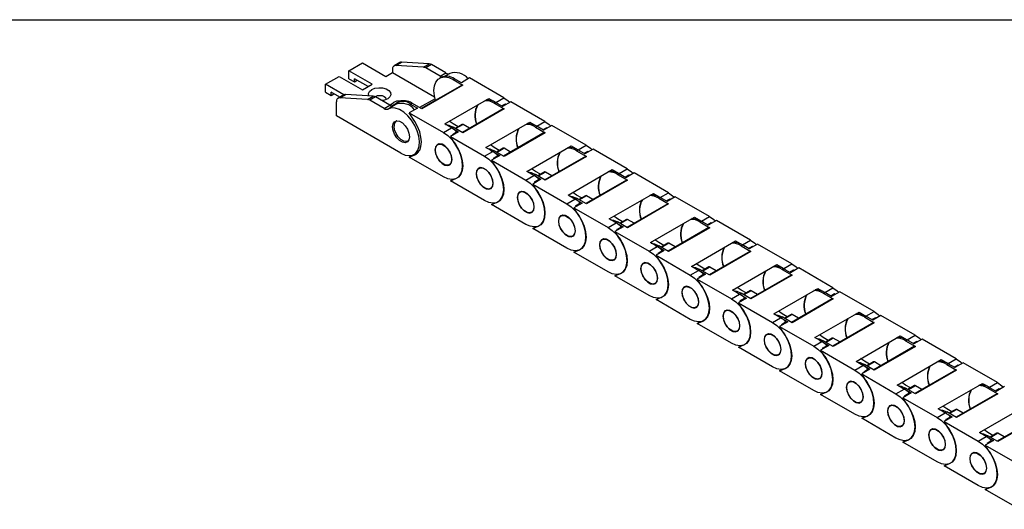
# Model space of a CAD drawing. Header units: millimetres. Extents: x 10 to 410, y 10 to 314.
# Tile 4 of 7: x 217 to 326, y 260 to 314. Entities that reach past the tile are written whole.
import ezdxf

# ---------------------------------------------------------------- set-up
doc = ezdxf.new("R2010")
doc.units = ezdxf.units.MM
doc.header["$LTSCALE"] = 1.5
doc.layers.add('TEXT', color=140, linetype='Continuous', lineweight=25)

msp = doc.modelspace()

# ---------------------------------------------------------------- linework, layer by layer
for p, q in [((253.575, 308.674), (255.091, 309.549)), ((255.091, 309.549), (257.667, 308.062)), ((259.208, 309.592), (258.571, 309.224)), ((258.753, 309.264), (259.39, 309.631)), ((261.816, 309.07), (258.753, 309.264)), ((262.453, 309.438), (259.39, 309.631)), ((261.816, 309.07), (262.453, 309.438)), ((262.699, 309.356), (262.063, 308.988)), ((264.296, 308.434), (262.699, 309.356)), ((250.999, 307.187), (252.515, 308.062)), ((252.515, 308.062), (255.091, 306.575)), ((256.151, 307.187), (253.575, 308.674)), ((253.575, 307.799), (253.575, 308.674)), ((257.667, 308.062), (258.394, 308.482)), ((258.394, 308.832), (258.394, 308.482)), ((258.394, 308.482), (263.045, 305.797)), ((263.66, 308.067), (262.063, 308.988)), ((263.743, 307.949), (263.591, 307.861)), ((263.66, 308.067), (264.296, 308.434)), ((264.72, 308.389), (264.194, 308.085)), ((253.021, 306.02), (250.999, 307.187)), ((250.999, 306.312), (250.999, 307.187)), ((253.575, 307.799), (254.181, 307.45)), ((254.181, 307.45), (254.181, 307.8)), ((255.697, 306.925), (254.181, 307.8)), ((254.181, 307.45), (254.485, 307.625)), ((255.091, 306.575), (256.151, 307.187)), ((266.075, 307.094), (261.574, 304.495)), ((266.182, 307.083), (261.636, 304.459)), ((265.091, 307.713), (265.243, 307.8)), ((265.091, 307.713), (266.182, 307.083)), ((266.007, 307.359), (265.243, 307.8)), ((266.916, 307.884), (266.007, 307.359)), ((270.697, 305.701), (266.916, 307.884)), ((250.999, 306.312), (251.606, 305.963)), ((251.606, 305.963), (251.606, 306.312)), ((252.567, 305.758), (251.606, 306.312)), ((251.606, 305.963), (251.909, 306.138)), ((253.026, 306.023), (252.389, 305.655)), ((252.571, 305.695), (253.208, 306.062)), ((256.271, 305.869), (253.208, 306.062)), ((255.634, 305.501), (256.271, 305.869)), ((256.517, 305.787), (255.881, 305.42)), ((258.114, 304.865), (256.517, 305.787)), ((252.212, 303.688), (252.212, 305.263)), ((255.634, 305.501), (252.571, 305.695)), ((257.477, 304.498), (255.881, 305.42)), ((257.477, 304.498), (258.114, 304.865)), ((258.811, 304.978), (257.902, 304.453)), ((258.309, 304.79), (258.582, 304.947)), ((259.046, 305.237), (258.894, 305.15)), ((260.394, 305.001), (260.545, 305.089)), ((260.394, 305.001), (261.159, 304.56)), ((261.636, 304.459), (260.545, 305.089)), ((263.092, 305.596), (261.379, 304.607)), ((264.16, 302.81), (269.039, 305.626)), ((269.039, 305.626), (269.803, 305.185)), ((269.637, 305.089), (269.788, 305.176)), ((269.637, 305.089), (270.728, 304.459)), ((270.553, 304.735), (269.788, 305.176)), ((269.803, 305.185), (270.697, 305.701)), ((270.455, 304.791), (270.888, 305.041)), ((270.515, 304.757), (270.888, 305.041)), ((271.462, 305.259), (270.553, 304.735)), ((270.888, 305.041), (270.963, 304.971)), ((275.243, 303.077), (271.462, 305.259)), ((259.333, 299.577), (252.212, 303.688)), ((261.159, 304.56), (260.249, 304.035)), ((260.86, 303.075), (260.249, 304.035)), ((260.249, 304.035), (264.03, 301.852)), ((270.621, 304.469), (266.119, 301.871)), ((270.728, 304.459), (266.182, 301.835)), ((258.858, 303.149), (258.842, 303.14)), ((264.924, 302.368), (264.16, 302.81)), ((265.091, 302.813), (264.671, 303.105)), ((264.687, 302.506), (264.94, 302.377)), ((265.647, 302.493), (265.091, 302.813)), ((266.087, 302.747), (265.344, 302.318)), ((266.194, 302.737), (265.407, 302.282)), ((266.907, 302.325), (266.194, 302.737)), ((268.705, 300.185), (273.585, 303.002)), ((273.585, 303.002), (274.349, 302.561)), ((274.182, 302.464), (274.334, 302.552)), ((275.099, 302.11), (274.334, 302.552)), ((274.349, 302.561), (275.243, 303.077)), ((276.008, 302.635), (275.099, 302.11)), ((279.789, 300.453), (276.008, 302.635)), ((264.03, 301.852), (264.924, 302.368)), ((265.704, 301.935), (264.795, 301.411)), ((265.405, 300.451), (264.795, 301.411)), ((264.795, 301.411), (268.576, 299.228)), ((264.94, 302.377), (265.091, 302.464)), ((264.94, 302.377), (265.704, 301.935)), ((265.009, 301.647), (265.509, 301.936)), ((265.064, 301.597), (265.009, 301.647)), ((265.509, 301.936), (265.064, 301.597)), ((266.182, 301.835), (265.091, 302.464)), ((275.166, 301.845), (270.665, 299.247)), ((275.273, 301.835), (270.728, 299.21)), ((274.182, 302.464), (275.273, 301.835)), ((275.001, 302.167), (275.434, 302.417)), ((275.06, 302.133), (275.434, 302.417)), ((275.434, 302.417), (275.509, 302.347)), ((260.128, 300.913), (260.143, 300.922)), ((263.532, 300.599), (263.388, 300.516)), ((269.637, 300.189), (269.217, 300.48)), ((273.251, 297.561), (278.13, 300.378)), ((278.13, 300.378), (278.895, 299.936)), ((278.895, 299.936), (279.789, 300.453)), ((260.249, 299.136), (260.86, 299.39)), ((260.249, 299.136), (260.677, 299.383)), ((260.78, 299.434), (261.286, 299.726)), ((260.86, 299.39), (261.08, 299.518)), ((261.208, 299.681), (261.272, 299.708)), ((268.576, 299.228), (269.47, 299.744)), ((269.47, 299.744), (268.705, 300.185)), ((269.232, 299.881), (269.485, 299.753)), ((270.25, 299.311), (269.341, 298.786)), ((269.485, 299.753), (269.637, 299.84)), ((269.485, 299.753), (270.25, 299.311)), ((269.555, 299.023), (270.055, 299.312)), ((270.055, 299.312), (269.609, 298.973)), ((270.192, 299.869), (269.637, 300.189)), ((270.728, 299.21), (269.637, 299.84)), ((270.633, 300.123), (269.89, 299.694)), ((270.74, 300.112), (269.953, 299.658)), ((271.452, 299.701), (270.74, 300.112)), ((278.728, 299.84), (278.88, 299.928)), ((278.728, 299.84), (279.819, 299.21)), ((279.644, 299.486), (278.88, 299.928)), ((279.547, 299.543), (279.98, 299.793)), ((279.606, 299.508), (279.98, 299.793)), ((280.553, 300.011), (279.644, 299.486)), ((279.98, 299.793), (280.054, 299.723)), ((284.335, 297.828), (280.553, 300.011)), ((264.03, 296.953), (260.249, 299.136)), ((264.673, 298.289), (264.818, 298.372)), ((269.951, 297.827), (269.341, 298.786)), ((269.341, 298.786), (273.122, 296.604)), ((269.609, 298.973), (269.555, 299.023)), ((279.712, 299.221), (275.211, 296.622)), ((279.819, 299.21), (275.273, 296.586)), ((268.078, 297.975), (267.933, 297.892)), ((273.122, 296.604), (274.016, 297.12)), ((274.016, 297.12), (273.251, 297.561)), ((274.182, 297.565), (273.762, 297.856)), ((273.778, 297.257), (274.031, 297.129)), ((274.031, 297.129), (274.182, 297.216)), ((274.031, 297.129), (274.796, 296.687)), ((274.738, 297.245), (274.182, 297.565)), ((275.273, 296.586), (274.182, 297.216)), ((275.178, 297.499), (274.436, 297.07)), ((275.286, 297.488), (274.498, 297.034)), ((275.998, 297.077), (275.286, 297.488)), ((277.797, 294.937), (282.676, 297.754)), ((282.676, 297.754), (283.441, 297.312)), ((283.274, 297.216), (283.425, 297.304)), ((283.274, 297.216), (284.365, 296.586)), ((284.19, 296.862), (283.425, 297.304)), ((283.441, 297.312), (284.335, 297.828)), ((284.092, 296.918), (284.525, 297.168)), ((284.152, 296.884), (284.525, 297.168)), ((285.099, 297.387), (284.19, 296.862)), ((284.525, 297.168), (284.6, 297.099)), ((288.88, 295.204), (285.099, 297.387)), ((264.795, 296.511), (265.405, 296.766)), ((264.795, 296.511), (265.064, 296.667)), ((268.576, 294.329), (264.795, 296.511)), ((274.796, 296.687), (273.886, 296.162)), ((274.497, 295.203), (273.886, 296.162)), ((273.886, 296.162), (277.668, 293.98)), ((274.101, 296.399), (274.601, 296.687)), ((274.155, 296.348), (274.101, 296.399)), ((274.601, 296.687), (274.155, 296.348)), ((284.258, 296.597), (279.756, 293.998)), ((284.365, 296.586), (279.819, 293.962)), ((269.219, 295.665), (269.364, 295.748)), ((272.624, 295.351), (272.479, 295.268)), ((278.562, 294.496), (277.797, 294.937)), ((278.728, 294.941), (278.308, 295.232)), ((279.284, 294.62), (278.728, 294.941)), ((282.343, 292.313), (287.222, 295.13)), ((287.222, 295.13), (287.986, 294.688)), ((287.986, 294.688), (288.88, 295.204)), ((269.341, 293.887), (269.951, 294.142)), ((269.341, 293.887), (269.61, 294.042)), ((273.122, 291.704), (269.341, 293.887)), ((277.668, 293.98), (278.562, 294.496)), ((278.324, 294.633), (278.577, 294.504)), ((279.341, 294.063), (278.432, 293.538)), ((278.577, 294.504), (278.728, 294.592)), ((278.577, 294.504), (279.341, 294.063)), ((278.646, 293.775), (279.146, 294.063)), ((279.146, 294.063), (278.701, 293.724)), ((279.819, 293.962), (278.728, 294.592)), ((279.724, 294.875), (278.981, 294.446)), ((279.831, 294.864), (279.044, 294.41)), ((280.544, 294.453), (279.831, 294.864)), ((288.803, 293.973), (284.302, 291.374)), ((288.911, 293.962), (284.365, 291.338)), ((287.82, 294.592), (287.971, 294.679)), ((287.82, 294.592), (288.911, 293.962)), ((288.736, 294.238), (287.971, 294.679)), ((288.638, 294.294), (289.071, 294.544)), ((288.697, 294.26), (289.071, 294.544)), ((289.645, 294.763), (288.736, 294.238)), ((289.071, 294.544), (289.146, 294.475)), ((293.426, 292.58), (289.645, 294.763)), ((273.765, 293.041), (273.909, 293.124)), ((277.169, 292.727), (277.025, 292.643)), ((279.042, 292.579), (278.432, 293.538)), ((278.432, 293.538), (282.213, 291.355)), ((278.701, 293.724), (278.646, 293.775)), ((282.213, 291.355), (283.107, 291.871)), ((283.107, 291.871), (282.343, 292.313)), ((283.274, 292.317), (282.854, 292.608)), ((282.869, 292.009), (283.122, 291.88)), ((283.122, 291.88), (283.274, 291.968)), ((283.122, 291.88), (283.887, 291.439)), ((283.829, 291.996), (283.274, 292.317)), ((284.365, 291.338), (283.274, 291.968)), ((284.27, 292.251), (283.527, 291.822)), ((284.377, 292.24), (283.59, 291.785)), ((285.089, 291.829), (284.377, 292.24)), ((286.888, 289.689), (291.767, 292.505)), ((291.767, 292.505), (292.532, 292.064)), ((292.365, 291.968), (292.517, 292.055)), ((292.365, 291.968), (293.456, 291.338)), ((293.281, 291.614), (292.517, 292.055)), ((292.532, 292.064), (293.426, 292.58)), ((293.184, 291.67), (293.617, 291.92)), ((293.243, 291.636), (293.617, 291.92)), ((294.191, 292.139), (293.281, 291.614)), ((293.617, 291.92), (293.691, 291.85)), ((297.972, 289.956), (294.191, 292.139)), ((273.886, 291.263), (274.497, 291.518)), ((273.886, 291.263), (274.155, 291.418)), ((277.668, 289.08), (273.886, 291.263)), ((283.887, 291.439), (282.978, 290.914)), ((283.588, 289.955), (282.978, 290.914)), ((282.978, 290.914), (286.759, 288.731)), ((283.192, 291.15), (283.692, 291.439)), ((283.246, 291.1), (283.192, 291.15)), ((283.692, 291.439), (283.246, 291.1)), ((293.349, 291.349), (288.848, 288.75)), ((293.456, 291.338), (288.911, 288.714)), ((278.31, 290.416), (278.455, 290.5)), ((281.715, 290.103), (281.57, 290.019)), ((287.653, 289.247), (286.888, 289.689)), ((287.82, 289.693), (287.399, 289.984)), ((288.375, 289.372), (287.82, 289.693)), ((288.816, 289.626), (288.073, 289.197)), ((288.923, 289.616), (288.135, 289.161)), ((289.635, 289.204), (288.923, 289.616)), ((291.434, 287.065), (296.313, 289.881)), ((296.313, 289.881), (297.078, 289.44)), ((297.078, 289.44), (297.972, 289.956)), ((298.736, 289.514), (297.827, 288.99)), ((302.517, 287.332), (298.736, 289.514)), ((278.432, 288.639), (279.042, 288.894)), ((278.432, 288.639), (278.701, 288.794)), ((282.213, 286.456), (278.432, 288.639)), ((286.759, 288.731), (287.653, 289.247)), ((287.415, 289.385), (287.668, 289.256)), ((288.433, 288.815), (287.524, 288.29)), ((287.668, 289.256), (287.82, 289.344)), ((287.668, 289.256), (288.433, 288.815)), ((287.738, 288.526), (288.238, 288.815)), ((287.792, 288.476), (287.738, 288.526)), ((288.238, 288.815), (287.792, 288.476)), ((288.911, 288.714), (287.82, 289.344)), ((297.895, 288.724), (293.393, 286.126)), ((298.002, 288.714), (293.456, 286.09)), ((296.911, 289.344), (297.062, 289.431)), ((296.911, 289.344), (298.002, 288.714)), ((297.827, 288.99), (297.062, 289.431)), ((297.729, 289.046), (298.162, 289.296)), ((297.789, 289.012), (298.162, 289.296)), ((298.162, 289.296), (298.237, 289.226)), ((282.856, 287.792), (283.001, 287.876)), ((286.261, 287.479), (286.116, 287.395)), ((288.134, 287.33), (287.524, 288.29)), ((287.524, 288.29), (291.305, 286.107)), ((292.365, 287.068), (291.945, 287.36)), ((301.623, 286.816), (302.517, 287.332)), ((282.978, 286.015), (283.588, 286.27)), ((291.305, 286.107), (292.199, 286.623)), ((292.199, 286.623), (291.434, 287.065)), ((291.961, 286.76), (292.214, 286.632)), ((292.978, 286.19), (292.069, 285.666)), ((292.214, 286.632), (292.365, 286.719)), ((292.214, 286.632), (292.978, 286.19)), ((292.283, 285.902), (292.783, 286.191)), ((292.783, 286.191), (292.338, 285.852)), ((292.921, 286.748), (292.365, 287.068)), ((293.456, 286.09), (292.365, 286.719)), ((293.361, 287.002), (292.618, 286.573)), ((293.468, 286.992), (292.681, 286.537)), ((294.181, 286.58), (293.468, 286.992)), ((295.98, 284.44), (300.859, 287.257)), ((300.859, 287.257), (301.623, 286.816)), ((301.457, 286.719), (301.608, 286.807)), ((301.457, 286.719), (302.548, 286.09)), ((302.373, 286.365), (301.608, 286.807)), ((302.275, 286.422), (302.708, 286.672)), ((302.334, 286.388), (302.708, 286.672)), ((303.282, 286.89), (302.373, 286.365)), ((302.708, 286.672), (302.783, 286.602)), ((307.063, 284.708), (303.282, 286.89)), ((282.978, 286.015), (283.247, 286.17)), ((286.759, 283.832), (282.978, 286.015)), ((287.402, 285.168), (287.546, 285.252)), ((292.679, 284.706), (292.069, 285.666)), ((292.069, 285.666), (295.85, 283.483)), ((292.338, 285.852), (292.283, 285.902)), ((302.44, 286.1), (297.939, 283.502)), ((302.548, 286.09), (298.002, 283.465)), ((290.806, 284.854), (290.662, 284.771)), ((295.85, 283.483), (296.744, 283.999)), ((296.744, 283.999), (295.98, 284.44)), ((296.911, 284.444), (296.491, 284.735)), ((296.506, 284.136), (296.759, 284.008)), ((296.759, 284.008), (296.911, 284.095)), ((296.759, 284.008), (297.524, 283.566)), ((297.466, 284.124), (296.911, 284.444)), ((298.002, 283.465), (296.911, 284.095)), ((297.907, 284.378), (297.164, 283.949)), ((298.014, 284.367), (297.227, 283.913)), ((298.726, 283.956), (298.014, 284.367)), ((300.525, 281.816), (305.404, 284.633)), ((305.404, 284.633), (306.169, 284.191)), ((306.002, 284.095), (306.154, 284.183)), ((306.002, 284.095), (307.093, 283.465)), ((306.918, 283.741), (306.154, 284.183)), ((306.169, 284.191), (307.063, 284.708)), ((306.821, 283.798), (307.254, 284.048)), ((306.88, 283.763), (307.254, 284.048)), ((307.828, 284.266), (306.918, 283.741)), ((307.254, 284.048), (307.329, 283.978)), ((311.609, 282.083), (307.828, 284.266)), ((287.524, 283.391), (288.134, 283.645)), ((287.524, 283.391), (287.792, 283.546)), ((291.305, 281.208), (287.524, 283.391)), ((297.524, 283.566), (296.615, 283.041)), ((297.225, 282.082), (296.615, 283.041)), ((296.615, 283.041), (300.396, 280.859)), ((296.829, 283.278), (297.329, 283.566)), ((296.883, 283.228), (296.829, 283.278)), ((297.329, 283.566), (296.883, 283.228)), ((306.986, 283.476), (302.485, 280.877)), ((307.093, 283.465), (302.548, 280.841)), ((291.947, 282.544), (292.092, 282.627)), ((295.352, 282.23), (295.207, 282.147)), ((301.457, 281.82), (301.036, 282.111)), ((305.071, 279.192), (309.95, 282.009)), ((309.95, 282.009), (310.715, 281.567)), ((310.715, 281.567), (311.609, 282.083)), ((292.069, 280.766), (292.679, 281.021)), ((292.069, 280.766), (292.338, 280.922)), ((295.85, 278.584), (292.069, 280.766)), ((300.396, 280.859), (301.29, 281.375)), ((301.29, 281.375), (300.525, 281.816)), ((301.052, 281.512), (301.305, 281.384)), ((302.07, 280.942), (301.161, 280.417)), ((301.305, 281.384), (301.457, 281.471)), ((301.305, 281.384), (302.07, 280.942)), ((301.375, 280.654), (301.875, 280.942)), ((301.875, 280.942), (301.429, 280.603)), ((302.012, 281.5), (301.457, 281.82)), ((302.548, 280.841), (301.457, 281.471)), ((302.453, 281.754), (301.71, 281.325)), ((302.56, 281.743), (301.772, 281.289)), ((303.272, 281.332), (302.56, 281.743)), ((311.532, 280.852), (307.031, 278.253)), ((311.639, 280.841), (307.093, 278.217)), ((310.548, 281.471), (310.7, 281.559)), ((310.548, 281.471), (311.639, 280.841)), ((311.464, 281.117), (310.7, 281.559)), ((311.366, 281.173), (311.799, 281.423)), ((311.426, 281.139), (311.799, 281.423)), ((312.373, 281.642), (311.464, 281.117)), ((311.799, 281.423), (311.874, 281.354)), ((316.154, 279.459), (312.373, 281.642)), ((296.493, 279.92), (296.638, 280.003)), ((301.771, 279.458), (301.161, 280.417)), ((301.161, 280.417), (304.942, 278.235)), ((301.429, 280.603), (301.375, 280.654)), ((299.898, 279.606), (299.753, 279.523)), ((304.942, 278.235), (305.836, 278.751)), ((305.836, 278.751), (305.071, 279.192)), ((306.002, 279.196), (305.582, 279.487)), ((305.598, 278.888), (305.851, 278.759)), ((305.851, 278.759), (306.002, 278.847)), ((305.851, 278.759), (306.615, 278.318)), ((306.558, 278.875), (306.002, 279.196)), ((307.093, 278.217), (306.002, 278.847)), ((306.998, 279.13), (306.255, 278.701)), ((307.105, 279.119), (306.318, 278.665)), ((307.818, 278.708), (307.105, 279.119)), ((309.617, 276.568), (314.496, 279.385)), ((314.496, 279.385), (315.26, 278.943)), ((315.094, 278.847), (315.245, 278.934)), ((315.094, 278.847), (316.185, 278.217)), ((316.01, 278.493), (315.245, 278.934)), ((315.26, 278.943), (316.154, 279.459)), ((315.912, 278.549), (316.345, 278.799)), ((315.971, 278.515), (316.345, 278.799)), ((316.919, 279.018), (316.01, 278.493)), ((316.345, 278.799), (316.42, 278.73)), ((320.7, 276.835), (316.919, 279.018)), ((296.615, 278.142), (297.225, 278.397)), ((296.615, 278.142), (296.884, 278.297)), ((300.396, 275.959), (296.615, 278.142)), ((306.615, 278.318), (305.706, 277.793)), ((306.316, 276.834), (305.706, 277.793)), ((305.706, 277.793), (309.487, 275.61)), ((305.92, 278.03), (306.42, 278.318)), ((305.975, 277.979), (305.92, 278.03)), ((306.42, 278.318), (305.975, 277.979)), ((316.078, 278.228), (311.576, 275.629)), ((316.185, 278.217), (311.639, 275.593)), ((301.039, 277.296), (301.183, 277.379)), ((304.443, 276.982), (304.299, 276.898)), ((310.381, 276.126), (309.617, 276.568)), ((310.548, 276.572), (310.128, 276.863)), ((311.103, 276.251), (310.548, 276.572)), ((311.544, 276.506), (310.801, 276.077)), ((311.651, 276.495), (310.864, 276.04)), ((312.364, 276.084), (311.651, 276.495)), ((314.162, 273.944), (319.041, 276.76)), ((319.041, 276.76), (319.806, 276.319)), ((319.806, 276.319), (320.7, 276.835)), ((321.465, 276.394), (320.556, 275.869)), ((325.246, 274.211), (321.465, 276.394)), ((301.161, 275.518), (301.771, 275.773)), ((301.161, 275.518), (301.429, 275.673)), ((304.942, 273.335), (301.161, 275.518)), ((309.487, 275.61), (310.381, 276.126)), ((310.143, 276.264), (310.396, 276.135)), ((311.161, 275.694), (310.252, 275.169)), ((310.396, 276.135), (310.548, 276.223)), ((310.396, 276.135), (311.161, 275.694)), ((310.466, 275.405), (310.966, 275.694)), ((310.52, 275.355), (310.466, 275.405)), ((310.966, 275.694), (310.52, 275.355)), ((311.639, 275.593), (310.548, 276.223)), ((320.623, 275.604), (316.122, 273.005)), ((320.73, 275.593), (316.185, 272.969)), ((319.639, 276.223), (319.791, 276.31)), ((319.639, 276.223), (320.73, 275.593)), ((320.556, 275.869), (319.791, 276.31)), ((320.458, 275.925), (320.891, 276.175)), ((320.517, 275.891), (320.891, 276.175)), ((320.891, 276.175), (320.966, 276.105)), ((305.584, 274.671), (305.729, 274.755)), ((308.989, 274.358), (308.845, 274.274)), ((310.862, 274.21), (310.252, 275.169)), ((310.252, 275.169), (314.033, 272.986)), ((315.094, 273.948), (314.673, 274.239)), ((324.352, 273.695), (325.246, 274.211)), ((305.706, 272.894), (306.316, 273.149)), ((314.033, 272.986), (314.927, 273.502)), ((314.927, 273.502), (314.162, 273.944)), ((314.689, 273.64), (314.942, 273.511)), ((314.942, 273.511), (315.094, 273.599)), ((314.942, 273.511), (315.707, 273.07)), ((315.649, 273.627), (315.094, 273.948)), ((316.185, 272.969), (315.094, 273.599)), ((316.09, 273.881), (315.347, 273.452)), ((316.197, 273.871), (315.409, 273.416)), ((316.909, 273.459), (316.197, 273.871)), ((318.708, 271.32), (323.587, 274.136)), ((323.587, 274.136), (324.352, 273.695)), ((324.185, 273.599), (324.337, 273.686)), ((324.185, 273.599), (325.276, 272.969)), ((325.101, 273.245), (324.337, 273.686)), ((325.004, 273.301), (325.437, 273.551)), ((325.063, 273.267), (325.437, 273.551)), ((326.01, 273.769), (325.101, 273.245)), ((325.437, 273.551), (325.511, 273.481)), ((305.706, 272.894), (305.975, 273.049)), ((309.487, 270.711), (305.706, 272.894)), ((310.13, 272.047), (310.275, 272.131)), ((315.707, 273.07), (314.798, 272.545)), ((315.408, 271.585), (314.798, 272.545)), ((314.798, 272.545), (318.579, 270.362)), ((315.012, 272.781), (315.512, 273.07)), ((315.066, 272.731), (315.012, 272.781)), ((315.512, 273.07), (315.066, 272.731)), ((325.169, 272.979), (320.668, 270.381)), ((325.276, 272.969), (320.73, 270.345)), ((313.535, 271.734), (313.39, 271.65)), ((319.473, 270.878), (318.708, 271.32)), ((319.639, 271.323), (319.219, 271.615)), ((319.235, 271.015), (319.488, 270.887)), ((319.488, 270.887), (319.639, 270.974)), ((320.195, 271.003), (319.639, 271.323)), ((320.73, 270.345), (319.639, 270.974)), ((320.635, 271.257), (319.892, 270.828)), ((320.742, 271.247), (319.955, 270.792)), ((321.455, 270.835), (320.742, 271.247)), ((323.254, 268.695), (328.133, 271.512)), ((310.252, 270.27), (310.862, 270.525)), ((310.252, 270.27), (310.521, 270.425)), ((314.033, 268.087), (310.252, 270.27)), ((318.579, 270.362), (319.473, 270.878)), ((320.252, 270.445), (319.343, 269.921)), ((319.954, 268.961), (319.343, 269.921)), ((319.343, 269.921), (323.124, 267.738)), ((319.488, 270.887), (320.252, 270.445)), ((319.557, 270.157), (320.057, 270.446)), ((319.612, 270.107), (319.557, 270.157)), ((320.057, 270.446), (319.612, 270.107)), ((329.715, 270.355), (325.213, 267.757)), ((329.822, 270.345), (325.276, 267.72)), ((314.676, 269.423), (314.82, 269.507)), ((318.081, 269.109), (317.936, 269.026)), ((324.185, 268.699), (323.765, 268.99)), ((314.798, 267.646), (315.408, 267.9)), ((314.798, 267.646), (315.066, 267.801)), ((323.124, 267.738), (324.018, 268.254)), ((324.018, 268.254), (323.254, 268.695)), ((323.78, 268.391), (324.034, 268.263)), ((324.798, 267.821), (323.889, 267.296)), ((324.034, 268.263), (324.185, 268.35)), ((324.034, 268.263), (324.798, 267.821)), ((324.103, 267.533), (324.603, 267.821)), ((324.603, 267.821), (324.157, 267.483)), ((324.74, 268.379), (324.185, 268.699)), ((325.276, 267.72), (324.185, 268.35)), ((325.181, 268.633), (324.438, 268.204)), ((325.288, 268.622), (324.501, 268.168)), ((326.001, 268.211), (325.288, 268.622)), ((318.579, 265.463), (314.798, 267.646)), ((319.222, 266.799), (319.366, 266.882)), ((324.499, 266.337), (323.889, 267.296)), ((323.889, 267.296), (327.67, 265.114)), ((324.157, 267.483), (324.103, 267.533)), ((322.626, 266.485), (322.482, 266.402)), ((319.343, 265.021), (319.954, 265.276)), ((319.343, 265.021), (319.612, 265.177)), ((323.124, 262.839), (319.343, 265.021)), ((323.767, 264.175), (323.912, 264.258)), ((323.889, 262.397), (324.499, 262.652)), ((323.889, 262.397), (324.158, 262.552)), ((327.67, 260.214), (323.889, 262.397))]:
    msp.add_line(p, q)
at = {"flags": 128}
for points in [[(263.148, 305.404), (263.023, 305.912), (262.97, 306.488), (263.023, 307.002), (263.18, 307.429), (263.433, 307.748), (263.769, 307.942), (264.171, 308.001), (264.619, 307.924), (265.091, 307.713)], [(255.788, 305.899), (255.784, 305.908), (255.747, 306.156), (255.858, 306.397), (256.106, 306.601), (256.459, 306.744), (256.876, 306.809), (257.306, 306.787), (257.698, 306.682), (258.003, 306.505), (258.185, 306.28), (258.223, 306.031), (258.111, 305.791), (257.863, 305.587), (257.863, 305.587)], [(256.454, 305.82), (256.5, 305.849), (256.722, 305.935), (256.985, 305.965), (257.247, 305.935), (257.47, 305.849), (257.618, 305.72), (257.67, 305.569), (257.657, 305.49)], [(257.863, 305.587), (257.51, 305.444), (257.208, 305.388)], [(258.188, 304.828), (258.283, 304.998), (258.53, 305.202), (258.884, 305.345), (259.301, 305.409), (259.731, 305.387), (260.094, 305.293)], [(270.697, 305.701), (271.17, 305.367), (271.357, 305.199)], [(259.333, 299.577), (259.8, 299.37), (260.243, 299.298), (260.637, 299.366), (260.963, 299.57), (261.202, 299.9), (261.343, 300.337), (261.377, 300.858), (261.303, 301.437), (261.126, 302.043), (260.853, 302.643), (260.5, 303.205), (260.086, 303.701), (259.632, 304.104), (259.162, 304.392), (258.701, 304.551), (258.273, 304.571), (257.902, 304.453)], [(258.394, 302.481), (258.45, 302.82), (258.614, 303.052), (258.864, 303.15), (259.17, 303.102), (259.496, 302.913), (259.803, 302.607), (260.053, 302.221), (260.216, 301.801), (260.273, 301.397), (260.216, 301.058), (260.053, 300.826), (259.803, 300.728), (259.496, 300.777), (259.17, 300.965), (258.864, 301.271), (258.614, 301.657), (258.45, 302.078), (258.394, 302.481)], [(260.144, 300.923), (259.939, 300.855), (259.643, 300.902), (259.327, 301.084), (259.03, 301.38), (258.788, 301.754), (258.63, 302.161), (258.576, 302.551)], [(260.86, 299.39), (261.168, 299.593), (261.399, 299.908), (261.543, 300.32), (261.591, 300.811), (261.543, 301.357), (261.399, 301.935), (261.168, 302.516), (260.86, 303.075)], [(264.267, 302.748), (264.619, 302.675), (265.091, 302.464)], [(275.243, 303.077), (275.715, 302.743), (275.903, 302.575)], [(264.03, 301.852), (264.503, 301.518), (264.951, 301.078), (265.353, 300.554), (265.689, 299.972), (265.942, 299.362), (266.099, 298.754), (266.152, 298.178), (266.099, 297.663), (265.942, 297.236), (265.689, 296.918), (265.353, 296.724), (264.951, 296.664), (264.503, 296.742), (264.03, 296.953)], [(264.962, 298.865), (264.906, 299.265), (264.744, 299.682), (264.496, 300.065), (264.192, 300.369), (263.869, 300.556), (263.565, 300.603), (263.317, 300.506), (263.155, 300.276), (263.099, 299.94), (263.155, 299.54), (263.317, 299.123), (263.565, 298.74), (263.869, 298.436), (264.192, 298.249), (264.496, 298.202), (264.744, 298.299), (264.906, 298.529), (264.962, 298.865)], [(263.121, 299.927), (263.176, 300.255), (263.334, 300.479), (263.576, 300.574), (263.873, 300.527), (264.188, 300.345), (264.485, 300.049), (264.727, 299.675), (264.885, 299.268), (264.94, 298.878), (264.885, 298.55), (264.727, 298.326), (264.485, 298.231), (264.188, 298.277), (263.873, 298.46), (263.576, 298.756), (263.334, 299.13), (263.176, 299.537), (263.121, 299.927)], [(265.405, 296.766), (265.714, 296.969), (265.945, 297.284), (266.088, 297.696), (266.137, 298.187), (266.088, 298.733), (265.945, 299.311), (265.714, 299.892), (265.405, 300.451)], [(279.789, 300.453), (280.261, 300.119), (280.448, 299.95)], [(268.813, 300.124), (269.165, 300.051), (269.637, 299.84)], [(268.576, 299.228), (269.048, 298.894), (269.497, 298.454), (269.899, 297.93), (270.235, 297.348), (270.487, 296.738), (270.644, 296.129), (270.697, 295.554), (270.644, 295.039), (270.487, 294.612), (270.235, 294.294), (269.899, 294.1), (269.497, 294.04), (269.048, 294.118), (268.576, 294.329)], [(269.508, 296.24), (269.452, 296.641), (269.29, 297.058), (269.042, 297.441), (268.738, 297.745), (268.414, 297.931), (268.11, 297.979), (267.862, 297.882), (267.7, 297.652), (267.644, 297.316), (267.7, 296.916), (267.862, 296.499), (268.11, 296.115), (268.414, 295.812), (268.738, 295.625), (269.042, 295.577), (269.29, 295.674), (269.452, 295.905), (269.508, 296.24)], [(267.667, 297.303), (267.722, 297.631), (267.88, 297.855), (268.122, 297.95), (268.418, 297.903), (268.734, 297.721), (269.031, 297.425), (269.273, 297.051), (269.43, 296.644), (269.485, 296.253), (269.43, 295.926), (269.273, 295.701), (269.031, 295.607), (268.734, 295.653), (268.418, 295.836), (268.122, 296.132), (267.88, 296.506), (267.722, 296.912), (267.667, 297.303)], [(269.951, 294.142), (270.26, 294.345), (270.491, 294.66), (270.634, 295.072), (270.682, 295.562), (270.634, 296.109), (270.491, 296.686), (270.26, 297.268), (269.951, 297.827)], [(273.358, 297.499), (273.71, 297.427), (274.182, 297.216)], [(284.335, 297.828), (284.807, 297.494), (284.994, 297.326)], [(273.122, 296.604), (273.594, 296.27), (274.042, 295.83), (274.444, 295.306), (274.78, 294.724), (275.033, 294.114), (275.19, 293.505), (275.243, 292.93), (275.19, 292.415), (275.033, 291.988), (274.78, 291.669), (274.444, 291.475), (274.042, 291.416), (273.594, 291.493), (273.122, 291.704)], [(274.054, 293.616), (273.998, 294.017), (273.836, 294.434), (273.588, 294.817), (273.284, 295.12), (272.96, 295.307), (272.656, 295.355), (272.408, 295.258), (272.246, 295.028), (272.19, 294.692), (272.246, 294.292), (272.408, 293.875), (272.656, 293.491), (272.96, 293.188), (273.284, 293.001), (273.588, 292.953), (273.836, 293.05), (273.998, 293.281), (274.054, 293.616)], [(272.213, 294.679), (272.268, 295.006), (272.425, 295.231), (272.667, 295.326), (272.964, 295.279), (273.28, 295.097), (273.576, 294.801), (273.818, 294.427), (273.976, 294.02), (274.031, 293.629), (273.976, 293.302), (273.818, 293.077), (273.576, 292.983), (273.28, 293.029), (272.964, 293.211), (272.667, 293.507), (272.425, 293.881), (272.268, 294.288), (272.213, 294.679)], [(274.497, 291.518), (274.805, 291.721), (275.036, 292.035), (275.18, 292.448), (275.228, 292.938), (275.18, 293.485), (275.036, 294.062), (274.805, 294.644), (274.497, 295.203)], [(288.88, 295.204), (289.352, 294.87), (289.54, 294.702)], [(277.668, 293.98), (278.14, 293.646), (278.588, 293.206), (278.99, 292.682), (279.326, 292.1), (279.579, 291.489), (279.736, 290.881), (279.789, 290.305), (279.736, 289.791), (279.579, 289.364), (279.326, 289.045), (278.99, 288.851), (278.588, 288.792), (278.14, 288.869), (277.668, 289.08)], [(277.904, 294.875), (278.256, 294.803), (278.728, 294.592)], [(278.599, 290.992), (278.543, 291.392), (278.381, 291.81), (278.133, 292.193), (277.829, 292.496), (277.506, 292.683), (277.202, 292.731), (276.954, 292.634), (276.792, 292.404), (276.736, 292.068), (276.792, 291.667), (276.954, 291.25), (277.202, 290.867), (277.506, 290.564), (277.829, 290.377), (278.133, 290.329), (278.381, 290.426), (278.543, 290.656), (278.599, 290.992)], [(276.758, 292.055), (276.813, 292.382), (276.971, 292.607), (277.213, 292.702), (277.51, 292.655), (277.825, 292.473), (278.122, 292.177), (278.364, 291.803), (278.522, 291.396), (278.577, 291.005), (278.522, 290.678), (278.364, 290.453), (278.122, 290.358), (277.825, 290.405), (277.51, 290.587), (277.213, 290.883), (276.971, 291.257), (276.813, 291.664), (276.758, 292.055)], [(279.042, 288.894), (279.351, 289.097), (279.582, 289.411), (279.725, 289.823), (279.774, 290.314), (279.725, 290.861), (279.582, 291.438), (279.351, 292.02), (279.042, 292.579)], [(282.45, 292.251), (282.802, 292.179), (283.274, 291.968)], [(293.426, 292.58), (293.898, 292.246), (294.085, 292.078)], [(282.213, 291.355), (282.685, 291.021), (283.134, 290.581), (283.536, 290.057), (283.872, 289.476), (284.124, 288.865), (284.281, 288.257), (284.335, 287.681), (284.281, 287.167), (284.124, 286.74), (283.872, 286.421), (283.536, 286.227), (283.134, 286.167), (282.685, 286.245), (282.213, 286.456)], [(283.145, 288.368), (283.089, 288.768), (282.927, 289.185), (282.679, 289.569), (282.375, 289.872), (282.051, 290.059), (281.747, 290.107), (281.499, 290.01), (281.338, 289.779), (281.281, 289.444), (281.338, 289.043), (281.499, 288.626), (281.747, 288.243), (282.051, 287.939), (282.375, 287.753), (282.679, 287.705), (282.927, 287.802), (283.089, 288.032), (283.145, 288.368)], [(281.304, 289.431), (281.359, 289.758), (281.517, 289.983), (281.759, 290.077), (282.055, 290.031), (282.371, 289.849), (282.668, 289.553), (282.91, 289.179), (283.068, 288.772), (283.122, 288.381), (283.068, 288.054), (282.91, 287.829), (282.668, 287.734), (282.371, 287.781), (282.055, 287.963), (281.759, 288.259), (281.517, 288.633), (281.359, 289.04), (281.304, 289.431)], [(283.588, 286.27), (283.897, 286.472), (284.128, 286.787), (284.271, 287.199), (284.319, 287.69), (284.271, 288.237), (284.128, 288.814), (283.897, 289.396), (283.588, 289.955)], [(286.995, 289.627), (287.348, 289.555), (287.82, 289.344)], [(297.972, 289.956), (298.444, 289.622), (298.631, 289.454)], [(286.759, 288.731), (287.231, 288.397), (287.679, 287.957), (288.082, 287.433), (288.417, 286.851), (288.67, 286.241), (288.827, 285.633), (288.88, 285.057), (288.827, 284.543), (288.67, 284.115), (288.417, 283.797), (288.082, 283.603), (287.679, 283.543), (287.231, 283.621), (286.759, 283.832)], [(287.691, 285.744), (287.635, 286.144), (287.473, 286.561), (287.225, 286.945), (286.921, 287.248), (286.597, 287.435), (286.293, 287.483), (286.045, 287.385), (285.883, 287.155), (285.827, 286.82), (285.883, 286.419), (286.045, 286.002), (286.293, 285.619), (286.597, 285.315), (286.921, 285.128), (287.225, 285.081), (287.473, 285.178), (287.635, 285.408), (287.691, 285.744)], [(285.85, 286.806), (285.905, 287.134), (286.062, 287.358), (286.304, 287.453), (286.601, 287.407), (286.917, 287.224), (287.213, 286.928), (287.455, 286.554), (287.613, 286.147), (287.668, 285.757), (287.613, 285.429), (287.455, 285.205), (287.213, 285.11), (286.917, 285.157), (286.601, 285.339), (286.304, 285.635), (286.062, 286.009), (285.905, 286.416), (285.85, 286.806)], [(288.134, 283.645), (288.442, 283.848), (288.674, 284.163), (288.817, 284.575), (288.865, 285.066), (288.817, 285.612), (288.674, 286.19), (288.442, 286.771), (288.134, 287.33)], [(302.517, 287.332), (302.989, 286.998), (303.177, 286.83)], [(291.541, 287.003), (291.893, 286.93), (292.365, 286.719)], [(291.305, 286.107), (291.777, 285.773), (292.225, 285.333), (292.627, 284.809), (292.963, 284.227), (293.216, 283.617), (293.373, 283.009), (293.426, 282.433), (293.373, 281.918), (293.216, 281.491), (292.963, 281.173), (292.627, 280.979), (292.225, 280.919), (291.777, 280.997), (291.305, 281.208)], [(292.236, 283.119), (292.18, 283.52), (292.018, 283.937), (291.771, 284.32), (291.466, 284.624), (291.143, 284.811), (290.839, 284.858), (290.591, 284.761), (290.429, 284.531), (290.373, 284.195), (290.429, 283.795), (290.591, 283.378), (290.839, 282.995), (291.143, 282.691), (291.466, 282.504), (291.771, 282.457), (292.018, 282.554), (292.18, 282.784), (292.236, 283.119)], [(290.395, 284.182), (290.45, 284.51), (290.608, 284.734), (290.85, 284.829), (291.147, 284.782), (291.462, 284.6), (291.759, 284.304), (292.001, 283.93), (292.159, 283.523), (292.214, 283.133), (292.159, 282.805), (292.001, 282.581), (291.759, 282.486), (291.462, 282.532), (291.147, 282.715), (290.85, 283.011), (290.608, 283.385), (290.45, 283.792), (290.395, 284.182)], [(292.679, 281.021), (292.988, 281.224), (293.219, 281.539), (293.362, 281.951), (293.411, 282.442), (293.362, 282.988), (293.219, 283.566), (292.988, 284.147), (292.679, 284.706)], [(296.087, 284.379), (296.439, 284.306), (296.911, 284.095)], [(307.063, 284.708), (307.535, 284.374), (307.722, 284.205)], [(295.85, 283.483), (296.322, 283.149), (296.771, 282.709), (297.173, 282.185), (297.509, 281.603), (297.762, 280.993), (297.918, 280.384), (297.972, 279.809), (297.918, 279.294), (297.762, 278.867), (297.509, 278.549), (297.173, 278.355), (296.771, 278.295), (296.322, 278.373), (295.85, 278.584)], [(296.782, 280.495), (296.726, 280.896), (296.564, 281.313), (296.316, 281.696), (296.012, 282), (295.688, 282.186), (295.384, 282.234), (295.136, 282.137), (294.975, 281.907), (294.918, 281.571), (294.975, 281.171), (295.136, 280.754), (295.384, 280.37), (295.688, 280.067), (296.012, 279.88), (296.316, 279.832), (296.564, 279.929), (296.726, 280.16), (296.782, 280.495)], [(294.941, 281.558), (294.996, 281.886), (295.154, 282.11), (295.396, 282.205), (295.692, 282.158), (296.008, 281.976), (296.305, 281.68), (296.547, 281.306), (296.705, 280.899), (296.759, 280.508), (296.705, 280.181), (296.547, 279.956), (296.305, 279.862), (296.008, 279.908), (295.692, 280.091), (295.396, 280.387), (295.154, 280.76), (294.996, 281.167), (294.941, 281.558)], [(297.225, 278.397), (297.534, 278.6), (297.765, 278.915), (297.908, 279.327), (297.956, 279.817), (297.908, 280.364), (297.765, 280.941), (297.534, 281.523), (297.225, 282.082)], [(311.609, 282.083), (312.081, 281.749), (312.268, 281.581)], [(300.396, 280.859), (300.868, 280.525), (301.316, 280.085), (301.719, 279.561), (302.054, 278.979), (302.307, 278.369), (302.464, 277.76), (302.517, 277.184), (302.464, 276.67), (302.307, 276.243), (302.054, 275.924), (301.719, 275.73), (301.316, 275.671), (300.868, 275.748), (300.396, 275.959)], [(300.632, 281.754), (300.985, 281.682), (301.457, 281.471)], [(301.328, 277.871), (301.272, 278.272), (301.11, 278.689), (300.862, 279.072), (300.558, 279.375), (300.234, 279.562), (299.93, 279.61), (299.682, 279.513), (299.52, 279.283), (299.464, 278.947), (299.52, 278.547), (299.682, 278.13), (299.93, 277.746), (300.234, 277.443), (300.558, 277.256), (300.862, 277.208), (301.11, 277.305), (301.272, 277.536), (301.328, 277.871)], [(299.487, 278.934), (299.542, 279.261), (299.7, 279.486), (299.941, 279.581), (300.238, 279.534), (300.554, 279.352), (300.851, 279.056), (301.092, 278.682), (301.25, 278.275), (301.305, 277.884), (301.25, 277.557), (301.092, 277.332), (300.851, 277.238), (300.554, 277.284), (300.238, 277.466), (299.941, 277.762), (299.7, 278.136), (299.542, 278.543), (299.487, 278.934)], [(301.771, 275.773), (302.079, 275.976), (302.311, 276.29), (302.454, 276.703), (302.502, 277.193), (302.454, 277.74), (302.311, 278.317), (302.079, 278.899), (301.771, 279.458)], [(305.178, 279.13), (305.53, 279.058), (306.002, 278.847)], [(316.154, 279.459), (316.626, 279.125), (316.814, 278.957)], [(304.942, 278.235), (305.414, 277.901), (305.862, 277.461), (306.264, 276.937), (306.6, 276.355), (306.853, 275.744), (307.01, 275.136), (307.063, 274.56), (307.01, 274.046), (306.853, 273.619), (306.6, 273.3), (306.264, 273.106), (305.862, 273.047), (305.414, 273.124), (304.942, 273.335)], [(305.874, 275.247), (305.817, 275.647), (305.655, 276.065), (305.408, 276.448), (305.103, 276.751), (304.78, 276.938), (304.476, 276.986), (304.228, 276.889), (304.066, 276.658), (304.01, 276.323), (304.066, 275.922), (304.228, 275.505), (304.476, 275.122), (304.78, 274.819), (305.103, 274.632), (305.408, 274.584), (305.655, 274.681), (305.817, 274.911), (305.874, 275.247)], [(304.033, 276.31), (304.087, 276.637), (304.245, 276.862), (304.487, 276.957), (304.784, 276.91), (305.1, 276.728), (305.396, 276.432), (305.638, 276.058), (305.796, 275.651), (305.851, 275.26), (305.796, 274.933), (305.638, 274.708), (305.396, 274.613), (305.1, 274.66), (304.784, 274.842), (304.487, 275.138), (304.245, 275.512), (304.087, 275.919), (304.033, 276.31)], [(306.316, 273.149), (306.625, 273.352), (306.856, 273.666), (306.999, 274.078), (307.048, 274.569), (306.999, 275.116), (306.856, 275.693), (306.625, 276.275), (306.316, 276.834)], [(309.724, 276.506), (310.076, 276.434), (310.548, 276.223)], [(320.7, 276.835), (321.172, 276.501), (321.36, 276.333)], [(309.487, 275.61), (309.959, 275.276), (310.408, 274.836), (310.81, 274.312), (311.146, 273.731), (311.399, 273.12), (311.555, 272.512), (311.609, 271.936), (311.555, 271.422), (311.399, 270.995), (311.146, 270.676), (310.81, 270.482), (310.408, 270.422), (309.959, 270.5), (309.487, 270.711)], [(310.419, 272.623), (310.363, 273.023), (310.201, 273.44), (309.953, 273.824), (309.649, 274.127), (309.326, 274.314), (309.021, 274.362), (308.773, 274.265), (308.612, 274.034), (308.555, 273.699), (308.612, 273.298), (308.773, 272.881), (309.021, 272.498), (309.326, 272.194), (309.649, 272.008), (309.953, 271.96), (310.201, 272.057), (310.363, 272.287), (310.419, 272.623)], [(308.578, 273.686), (308.633, 274.013), (308.791, 274.238), (309.033, 274.332), (309.329, 274.286), (309.645, 274.104), (309.942, 273.808), (310.184, 273.434), (310.342, 273.027), (310.396, 272.636), (310.342, 272.309), (310.184, 272.084), (309.942, 271.989), (309.645, 272.036), (309.329, 272.218), (309.033, 272.514), (308.791, 272.888), (308.633, 273.295), (308.578, 273.686)], [(310.862, 270.525), (311.171, 270.727), (311.402, 271.042), (311.545, 271.454), (311.593, 271.945), (311.545, 272.492), (311.402, 273.069), (311.171, 273.651), (310.862, 274.21)], [(325.246, 274.211), (325.718, 273.877), (325.905, 273.709)], [(314.27, 273.882), (314.622, 273.81), (315.094, 273.599)], [(314.033, 272.986), (314.505, 272.652), (314.953, 272.212), (315.356, 271.688), (315.692, 271.106), (315.944, 270.496), (316.101, 269.888), (316.154, 269.312), (316.101, 268.798), (315.944, 268.37), (315.692, 268.052), (315.356, 267.858), (314.953, 267.798), (314.505, 267.876), (314.033, 268.087)], [(314.965, 269.999), (314.909, 270.399), (314.747, 270.816), (314.499, 271.2), (314.195, 271.503), (313.871, 271.69), (313.567, 271.737), (313.319, 271.64), (313.157, 271.41), (313.101, 271.075), (313.157, 270.674), (313.319, 270.257), (313.567, 269.874), (313.871, 269.57), (314.195, 269.383), (314.499, 269.336), (314.747, 269.433), (314.909, 269.663), (314.965, 269.999)], [(313.124, 271.061), (313.179, 271.389), (313.337, 271.613), (313.578, 271.708), (313.875, 271.662), (314.191, 271.479), (314.488, 271.183), (314.729, 270.809), (314.887, 270.402), (314.942, 270.012), (314.887, 269.684), (314.729, 269.46), (314.488, 269.365), (314.191, 269.412), (313.875, 269.594), (313.578, 269.89), (313.337, 270.264), (313.179, 270.671), (313.124, 271.061)], [(315.408, 267.9), (315.716, 268.103), (315.948, 268.418), (316.091, 268.83), (316.139, 269.321), (316.091, 269.867), (315.948, 270.445), (315.716, 271.026), (315.408, 271.585)], [(318.815, 271.258), (319.167, 271.185), (319.639, 270.974)], [(318.579, 270.362), (319.051, 270.028), (319.499, 269.588), (319.901, 269.064), (320.237, 268.482), (320.49, 267.872), (320.647, 267.264), (320.7, 266.688), (320.647, 266.173), (320.49, 265.746), (320.237, 265.428), (319.901, 265.234), (319.499, 265.174), (319.051, 265.252), (318.579, 265.463)], [(319.511, 267.374), (319.454, 267.775), (319.293, 268.192), (319.045, 268.575), (318.741, 268.879), (318.417, 269.066), (318.113, 269.113), (317.865, 269.016), (317.703, 268.786), (317.647, 268.45), (317.703, 268.05), (317.865, 267.633), (318.113, 267.249), (318.417, 266.946), (318.741, 266.759), (319.045, 266.712), (319.293, 266.809), (319.454, 267.039), (319.511, 267.374)], [(317.67, 268.437), (317.724, 268.765), (317.882, 268.989), (318.124, 269.084), (318.421, 269.037), (318.737, 268.855), (319.033, 268.559), (319.275, 268.185), (319.433, 267.778), (319.488, 267.388), (319.433, 267.06), (319.275, 266.836), (319.033, 266.741), (318.737, 266.787), (318.421, 266.97), (318.124, 267.266), (317.882, 267.64), (317.724, 268.047), (317.67, 268.437)], [(319.954, 265.276), (320.262, 265.479), (320.493, 265.794), (320.636, 266.206), (320.685, 266.697), (320.636, 267.243), (320.493, 267.821), (320.262, 268.402), (319.954, 268.961)], [(323.124, 267.738), (323.596, 267.404), (324.045, 266.964), (324.447, 266.44), (324.783, 265.858), (325.036, 265.248), (325.193, 264.639), (325.246, 264.064), (325.193, 263.549), (325.036, 263.122), (324.783, 262.804), (324.447, 262.61), (324.045, 262.55), (323.596, 262.628), (323.124, 262.839)], [(323.361, 268.634), (323.713, 268.561), (324.185, 268.35)], [(324.056, 264.75), (324, 265.151), (323.838, 265.568), (323.59, 265.951), (323.286, 266.255), (322.963, 266.441), (322.658, 266.489), (322.411, 266.392), (322.249, 266.162), (322.193, 265.826), (322.249, 265.426), (322.411, 265.009), (322.658, 264.625), (322.963, 264.322), (323.286, 264.135), (323.59, 264.087), (323.838, 264.184), (324, 264.415), (324.056, 264.75)], [(322.215, 265.813), (322.27, 266.141), (322.428, 266.365), (322.67, 266.46), (322.967, 266.413), (323.282, 266.231), (323.579, 265.935), (323.821, 265.561), (323.979, 265.154), (324.034, 264.763), (323.979, 264.436), (323.821, 264.211), (323.579, 264.117), (323.282, 264.163), (322.967, 264.346), (322.67, 264.641), (322.428, 265.015), (322.27, 265.422), (322.215, 265.813)], [(324.499, 262.652), (324.808, 262.855), (325.039, 263.17), (325.182, 263.582), (325.231, 264.072), (325.182, 264.619), (325.039, 265.196), (324.808, 265.778), (324.499, 266.337)]]:
    msp.add_lwpolyline(points, dxfattribs=at)
for centre, radius, start, end in [((258.754, 308.897), 0.366, 90.12372, 190.30699), ((259.363, 309.316), 0.316, 85.07923, 119.32977), ((261.763, 308.498), 0.574, 58.56999, 84.71468), ((262.4, 308.866), 0.574, 58.56999, 84.71468), ((263.983, 308.611), 0.633, 239.26886, 256.41025), ((264.363, 306.561), 1.52, 54.61398, 114.07557), ((264.548, 308.787), 0.434, 234.52791, 293.38671), ((265.302, 306.622), 1.86, 38.81085, 108.21569), ((266.119, 306.995), 0.108, 54.38242, 114.30712), ((253.181, 305.747), 0.316, 85.07923, 119.32977), ((256.218, 305.297), 0.574, 58.56999, 84.71468), ((252.572, 305.329), 0.366, 90.12372, 190.30699), ((255.581, 304.93), 0.574, 58.56999, 84.71468), ((258.432, 305.397), 0.62, 239.16625, 258.61821), ((258.654, 305.279), 0.339, 257.71725, 297.48702), ((259.552, 303.95), 1.347, 51.28334, 132.67347), ((259.397, 303.226), 1.847, 38.52435, 108.50218), ((259.671, 303.902), 1.474, 53.60737, 115.08217), ((269.946, 303.746), 2.451, 151.86032, 203.21975), ((270.008, 303.729), 2.489, 151.26519, 202.26901), ((268.666, 303.594), 1.782, 57.00843, 92.02824), ((268.796, 303.603), 1.86, 57.76541, 91.27127), ((268.25, 302.505), 3.098, 54.33277, 59.90869), ((257.729, 304.851), 0.434, 234.52791, 293.38671), ((270.665, 304.371), 0.108, 54.38242, 114.30712), ((259.176, 302.633), 0.606, 121.55553, 187.75071), ((266.131, 302.649), 0.108, 54.38242, 114.30712), ((273.212, 300.97), 1.782, 57.00843, 92.02824), ((273.342, 300.978), 1.86, 57.76541, 91.27127), ((272.796, 299.88), 3.098, 54.33277, 59.90869), ((263.194, 299.416), 3.422, 47.41288, 59.61441), ((274.492, 301.122), 2.451, 151.86032, 203.21975), ((274.554, 301.105), 2.489, 151.26519, 202.26901), ((275.211, 301.747), 0.108, 54.38242, 114.30712), ((267.739, 296.792), 3.422, 47.41288, 59.61441), ((270.677, 300.025), 0.108, 54.38242, 114.30712), ((279.037, 298.498), 2.451, 151.86032, 203.21975), ((279.099, 298.481), 2.489, 151.26519, 202.26901), ((277.758, 298.345), 1.782, 57.00843, 92.02824), ((277.888, 298.354), 1.86, 57.76541, 91.27127), ((277.342, 297.256), 3.098, 54.33277, 59.90869), ((279.756, 299.123), 0.108, 54.38242, 114.30712), ((272.285, 294.168), 3.422, 47.41288, 59.61441), ((275.223, 297.401), 0.108, 54.38242, 114.30712), ((282.303, 295.721), 1.782, 57.00843, 92.02824), ((282.433, 295.73), 1.86, 57.76541, 91.27127), ((281.887, 294.632), 3.098, 54.33277, 59.90869), ((283.583, 295.873), 2.451, 151.86032, 203.21975), ((283.645, 295.857), 2.489, 151.26519, 202.26901), ((284.302, 296.499), 0.108, 54.38242, 114.30712), ((279.769, 294.776), 0.108, 54.38242, 114.30712), ((286.849, 293.097), 1.782, 57.00843, 92.02824), ((286.979, 293.106), 1.86, 57.76541, 91.27127), ((276.831, 291.544), 3.422, 47.41288, 59.61441), ((288.129, 293.249), 2.451, 151.86032, 203.21975), ((288.191, 293.233), 2.489, 151.26519, 202.26901), ((286.433, 292.008), 3.098, 54.33277, 59.90869), ((288.848, 293.874), 0.108, 54.38242, 114.30712), ((281.376, 288.92), 3.422, 47.41288, 59.61441), ((284.314, 292.152), 0.108, 54.38242, 114.30712), ((292.675, 290.625), 2.451, 151.86032, 203.21975), ((292.736, 290.608), 2.489, 151.26519, 202.26901), ((291.395, 290.473), 1.782, 57.00843, 92.02824), ((291.525, 290.482), 1.86, 57.76541, 91.27127), ((290.979, 289.384), 3.098, 54.33277, 59.90869), ((293.393, 291.25), 0.108, 54.38242, 114.30712), ((288.86, 289.528), 0.108, 54.38242, 114.30712), ((295.941, 287.849), 1.782, 57.00843, 92.02824), ((296.07, 287.858), 1.86, 57.76541, 91.27127), ((295.524, 286.76), 3.098, 54.33277, 59.90869), ((285.922, 286.296), 3.422, 47.41288, 59.61441), ((297.22, 288.001), 2.451, 151.86032, 203.21975), ((297.282, 287.984), 2.489, 151.26519, 202.26901), ((297.939, 288.626), 0.108, 54.38242, 114.30712), ((290.468, 283.671), 3.422, 47.41288, 59.61441), ((293.406, 286.904), 0.108, 54.38242, 114.30712), ((301.766, 285.377), 2.451, 151.86032, 203.21975), ((301.828, 285.36), 2.489, 151.26519, 202.26901), ((300.486, 285.225), 1.782, 57.00843, 92.02824), ((300.616, 285.233), 1.86, 57.76541, 91.27127), ((300.07, 284.135), 3.098, 54.33277, 59.90869), ((302.485, 286.002), 0.108, 54.38242, 114.30712), ((295.013, 281.047), 3.422, 47.41288, 59.61441), ((297.951, 284.28), 0.108, 54.38242, 114.30712), ((305.032, 282.6), 1.782, 57.00843, 92.02824), ((305.162, 282.609), 1.86, 57.76541, 91.27127), ((304.616, 281.511), 3.098, 54.33277, 59.90869), ((306.312, 282.753), 2.451, 151.86032, 203.21975), ((306.374, 282.736), 2.489, 151.26519, 202.26901), ((307.03, 283.378), 0.108, 54.38242, 114.30712), ((309.707, 279.985), 1.86, 57.76541, 91.27127), ((299.559, 278.423), 3.422, 47.41288, 59.61441), ((302.497, 281.656), 0.108, 54.38242, 114.30712), ((310.857, 280.128), 2.451, 151.86032, 203.21975), ((310.919, 280.112), 2.489, 151.26519, 202.26901), ((309.578, 279.976), 1.782, 57.00843, 92.02824), ((309.162, 278.887), 3.098, 54.33277, 59.90869), ((311.576, 280.754), 0.108, 54.38242, 114.30712), ((304.105, 275.799), 3.422, 47.41288, 59.61441), ((307.043, 279.031), 0.108, 54.38242, 114.30712), ((315.403, 277.504), 2.451, 151.86032, 203.21975), ((315.465, 277.488), 2.489, 151.26519, 202.26901), ((314.123, 277.352), 1.782, 57.00843, 92.02824), ((314.253, 277.361), 1.86, 57.76541, 91.27127), ((313.707, 276.263), 3.098, 54.33277, 59.90869), ((316.122, 278.129), 0.108, 54.38242, 114.30712), ((311.588, 276.407), 0.108, 54.38242, 114.30712), ((318.669, 274.728), 1.782, 57.00843, 92.02824), ((318.799, 274.737), 1.86, 57.76541, 91.27127), ((308.651, 273.175), 3.422, 47.41288, 59.61441), ((319.949, 274.88), 2.451, 151.86032, 203.21975), ((320.011, 274.863), 2.489, 151.26519, 202.26901), ((318.253, 273.639), 3.098, 54.33277, 59.90869), ((320.668, 275.505), 0.108, 54.38242, 114.30712), ((313.196, 270.551), 3.422, 47.41288, 59.61441), ((316.134, 273.783), 0.108, 54.38242, 114.30712), ((324.494, 272.256), 2.451, 151.86032, 203.21975), ((324.556, 272.239), 2.489, 151.26519, 202.26901), ((323.215, 272.104), 1.782, 57.00843, 92.02824), ((323.344, 272.113), 1.86, 57.76541, 91.27127), ((322.799, 271.015), 3.098, 54.33277, 59.90869), ((325.213, 272.881), 0.108, 54.38242, 114.30712), ((320.68, 271.159), 0.108, 54.38242, 114.30712), ((317.742, 267.926), 3.422, 47.41288, 59.61441), ((322.288, 265.302), 3.422, 47.41288, 59.61441), ((325.225, 268.535), 0.108, 54.38242, 114.30712)]:
    msp.add_arc(centre, radius, start, end)
at = {"layer": 'TEXT'}
msp.add_line((9.525, 314.325), (409.575, 314.325), dxfattribs=at)

doc.saveas('drawing.dxf')
